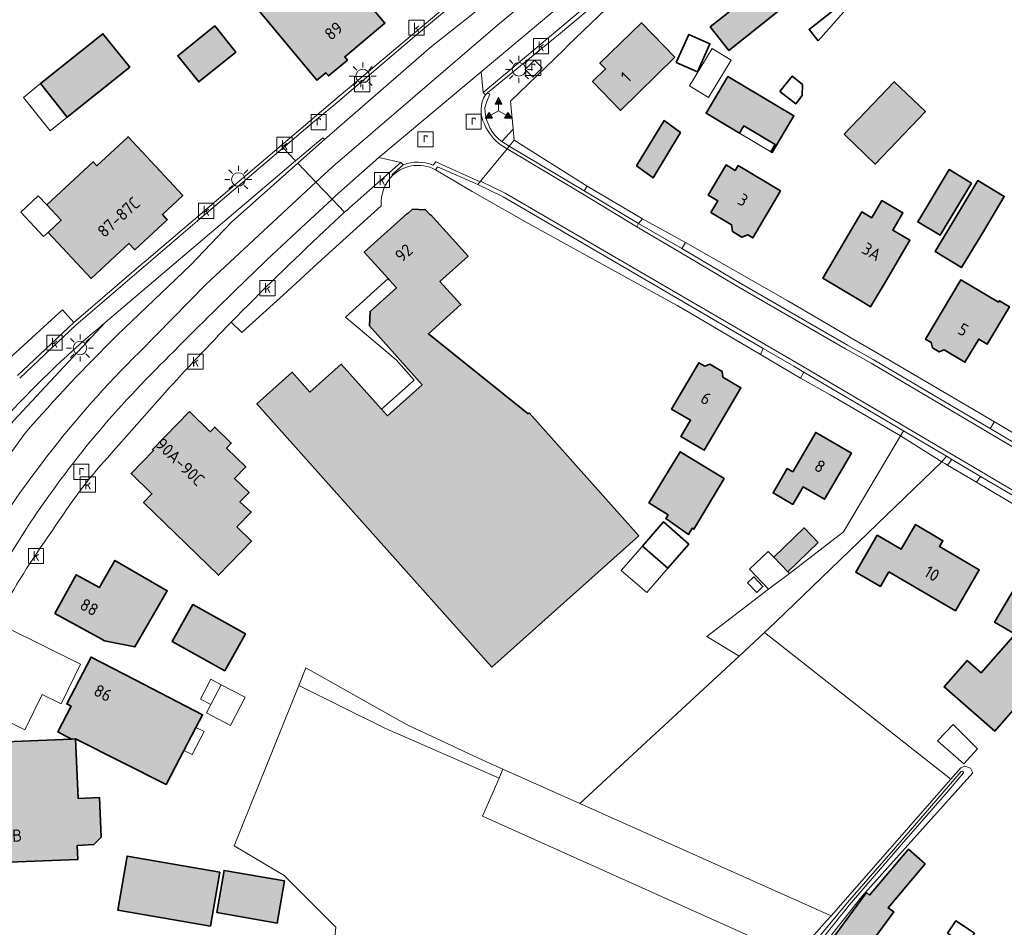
# Model space of a CAD drawing. Header units: metres. Extents: x 200031 to 204075, y 460125 to 464703.
# Tile 84 of 178: x 200751 to 200896, y 464176 to 464310. Entities that reach past the tile are written whole.
import ezdxf
from ezdxf.enums import TextEntityAlignment as Align

# ---------------------------------------------------------------- set-up
doc = ezdxf.new("R2010")
doc.units = ezdxf.units.M
doc.header["$LTSCALE"] = 2
doc.layers.get('0').update_dxf_attribs({"color": 253, "lineweight": 25})
for name, color, linetype, lineweight in [('B-WE-GR-BEPLANTING_CULTUUR_VASTE PLANTENVAK-GV', 253, 'Continuous', 18), ('B-WE-GR-GRAS-GV', 253, 'Continuous', 13), ('B-WE-GR-HAAG-G', 253, 'GR-HAAG1', 13), ('B-WE-GR-HOUTWAL-GV', 253, 'Continuous', 13), ('B-WE-IE-MEUBILAIR_WEGMEUBILAIR_VERKEERSBORD-S', 253, 'Continuous', 25), ('B-WE-IE-TERREINAFSCHEIDING_KUNSTMATIG_HEKWERK-G', 253, 'IE-TERREINAFSCHEIDING-KUNSTMATIG', 18), ('B-WE-KL-ET_LS_OV_LICHTMAST-S', 253, 'Continuous', 25), ('B-WE-OG-BEBOUWING-GV', 253, 'Continuous', 35), ('B-WE-OG-BEBOUWING-T18', 253, 'Continuous', 18), ('B-WE-OG-BEBOUWING_LUIFEL-GV', 253, 'Continuous', 18), ('B-WE-OG-BEBOUWING_SCHUUR-GV', 253, 'Continuous', 35), ('B-WE-OG-TERREIN_ERF-GV', 253, 'Continuous', 18), ('B-WE-OG-WATER_SLOOT-GV', 253, 'Continuous', 18), ('B-WE-OG-WEG-GV', 253, 'Continuous', 18), ('B-WE-RI-GWA_KOLK-S', 253, 'Continuous', 25), ('B-WE-RI-GWA_RIOOLPUT-S', 253, 'Continuous', 25), ('B-WE-VH-VERHARDING_ASFALT-GV', 253, 'Continuous', 18), ('B-WE-VH-VERHARDING_BETON-A', 254, 'Continuous', 25), ('B-WE-VH-VERHARDING_BETONSTRAATSTEEN-GV', 253, 'Continuous', 18), ('B-WE-VH-VERHARDING_HALFVERHARDING-GV', 253, 'Continuous', 18), ('B-WE-VH-VERHARDING_HALFVERHARDING_GRIND-GV', 253, 'Continuous', 18), ('B-WE-VH-VERHARDING_OPEN-GV', 253, 'Continuous', 18), ('B-WE-VH-VERHARDING_TEGEL-GV', 253, 'Continuous', 18)]:
    doc.layers.add(name, color=color, linetype=linetype, lineweight=lineweight)
doc.styles.add('NLCS-ISO', font='NLCS-ISO.ttf')
doc.styles.add('NLCS-ISO-M1000-T18', font='NLCS-ISO.ttf', dxfattribs={"height": 1.8})
doc.linetypes.add('GR-HAAG1', pattern='A,6,[176,NLCS.SHX,S=0.125,R=0,X=0,Y=0],-2', length=8)
doc.linetypes.add('IE-TERREINAFSCHEIDING-KUNSTMATIG', pattern='A,4,[82,NLCS.SHX,S=0.75,R=90,X=0,Y=0],4,-2', length=10)

# ---------------------------------------------------------------- blocks, each defined once
blk = doc.blocks.new('SIE-WEG_VERKEERSBORD_WEGWIJZER-SO')
at = {"linetype": 'ByBlock', "lineweight": 18}
h = blk.add_hatch(color=0, dxfattribs=at)
h.dxf.hatch_style = 1
h.paths.add_polyline_path([(0.5, 1), (0, 2), (-0.5, 1)])
h = blk.add_hatch(color=0, dxfattribs=at)
h.dxf.hatch_style = 1
h.paths.add_polyline_path([(-1.38, -0.22), (-2, -1.15), (-0.88, -1.09)])
h = blk.add_hatch(color=0, dxfattribs=at)
h.dxf.hatch_style = 1
h.paths.add_polyline_path([(1.38, -0.22), (2, -1.15), (0.88, -1.09)])
at = {"color": 0, "linetype": 'ByBlock', "lineweight": 18}
for points in [[(0.5, 1), (0, 2), (-0.5, 1)], [(-1.38, -0.22), (-2, -1.15), (-0.88, -1.09)], [(1.38, -0.22), (2, -1.15), (0.88, -1.09)]]:
    blk.add_lwpolyline(points, close=True, dxfattribs=at)
for points in [[(-1.13, -0.65), (0, 0)], [(0, 1), (0, 0)], [(1.13, -0.65), (0, 0)]]:
    blk.add_lwpolyline(points, dxfattribs=at)
blk = doc.blocks.new('SKL-ET_OV_LICHTMAST-SO')
at = {"color": 0, "linetype": 'ByBlock', "lineweight": 18}
for points in [[(0, 2), (0, 1.25)], [(-1.25, 0), (-2, 0)], [(-1.41, 1.41), (-0.88, 0.88)], [(0.88, 0.88), (1.41, 1.41)], [(2, 0), (1.25, 0)], [(-1.41, -1.41), (-0.88, -0.88)], [(0, -1.25), (0, -2)], [(0.88, -0.88), (1.41, -1.41)]]:
    blk.add_lwpolyline(points, dxfattribs=at)
blk.add_circle((0, 0), 1, dxfattribs=at)
blk = doc.blocks.new('SRI-KOLK-SO')
at = {"color": 0, "linetype": 'ByBlock', "lineweight": 18}
blk.add_lwpolyline([(-1.125, -1.125), (1.125, -1.125), (1.125, 1.125), (-1.125, 1.125)], close=True, dxfattribs=at)
at = {"color": 0, "linetype": 'ByBlock', "lineweight": 18, "style": 'NLCS-ISO'}
blk.add_text('k', height=1.5, dxfattribs=at).set_placement((0, 0), align=Align.MIDDLE_CENTER)
blk = doc.blocks.new('SRI-PUT_INSPECTIEPUT_RIOOLPUT-SO')
at = {"color": 0, "linetype": 'ByBlock', "lineweight": 18}
blk.add_lwpolyline([(-1.12, -1.12), (1.12, -1.12), (1.12, 1.12), (-1.12, 1.12)], close=True, dxfattribs=at)
at = {"color": 0, "linetype": 'ByBlock', "lineweight": 18, "style": 'NLCS-ISO'}
blk.add_text('r', height=1.5, dxfattribs=at).set_placement((0, 0.28), align=Align.MIDDLE_CENTER)

msp = doc.modelspace()

# ---------------------------------------------------------------- hatches: boundary and pattern name
at = {"layer": 'B-WE-VH-VERHARDING_BETON-A'}
h = msp.add_hatch(color=256, dxfattribs=at)
h.dxf.hatch_style = 1
h.paths.add_polyline_path([(200795.434, 464319.995), (200790.702, 464325.691), (200784.656, 464320.669), (200788.462, 464316.088), (200784.514, 464312.809), (200794.572, 464300.701), (200795.879, 464301.786), (200796.267, 464301.319), (200799.08, 464303.656), (200798.668, 464304.151), (200804.602, 464309.08), (200800.417, 464314.118), (200796.67, 464311.005), (200793.974, 464314.25), (200796.828, 464316.621), (200796.488, 464317.03), (200795.323, 464318.432), (200796.156, 464319.125)])
h = msp.add_hatch(color=256, dxfattribs=at)
h.dxf.hatch_style = 1
h.paths.add_polyline_path([(200857.872, 464319.69), (200853.868, 464324.7), (200853.269, 464325.45), (200847.424, 464320.78), (200847.825, 464320.278), (200852.028, 464315.019), (200855.43, 464310.751), (200852.659, 464308.546), (200855.425, 464305.071), (200862.878, 464311.004), (200860.113, 464314.478), (200859.724, 464314.168), (200859.425, 464314.592), (200860.898, 464315.817)])
h = msp.add_hatch(color=256, dxfattribs=at)
h.dxf.hatch_style = 1
h.paths.add_polyline_path([(200847.454, 464304.056), (200842.498, 464309.159), (200836.36, 464303.198), (200837.197, 464302.336), (200835.273, 464300.467), (200839.392, 464296.226)])
h = msp.add_hatch(color=256, dxfattribs=at)
h.dxf.hatch_style = 1
h.paths.add_polyline_path([(200782.607, 464304.833), (200779.506, 464308.695), (200774.005, 464304.278), (200777.106, 464300.416)])
h = msp.add_hatch(color=256, dxfattribs=at)
h.dxf.hatch_style = 1
h.paths.add_polyline_path([(200766.921, 464302.588), (200762.964, 464307.544), (200753.739, 464300.179), (200757.696, 464295.222)])
h = msp.add_hatch(color=256, dxfattribs=at)
h.dxf.hatch_style = 1
h.paths.add_polyline_path([(200861.613, 464290.118), (200861.802, 464290.006), (200865.017, 464295.412), (200855.262, 464301.214), (200852.047, 464295.808), (200857.006, 464292.858), (200857.64, 464293.924), (200862.247, 464291.184)])
h = msp.add_hatch(color=256, dxfattribs=at)
h.dxf.hatch_style = 1
h.paths.add_polyline_path([(200872.428, 464292.7), (200877.041, 464288.283), (200884.459, 464296.03), (200879.846, 464300.447)])
h = msp.add_hatch(color=256, dxfattribs=at)
h.dxf.hatch_style = 1
h.paths.add_polyline_path([(200848.29, 464292.96), (200845.85, 464294.719), (200841.79, 464288.012), (200844.231, 464286.252)])
h = msp.add_hatch(color=256, dxfattribs=at)
h.dxf.hatch_style = 1
h.paths.add_polyline_path([(200754.661, 464282.264), (200756.785, 464279.978), (200754.861, 464278.19), (200761.201, 464271.368), (200766.804, 464276.575), (200767.674, 464275.639), (200772.447, 464280.074), (200771.739, 464280.836), (200774.738, 464283.622), (200766.66, 464292.315), (200762.071, 464288.051), (200761.523, 464288.64)])
h = msp.add_hatch(color=256, dxfattribs=at)
h.dxf.hatch_style = 1
h.paths.add_polyline_path([(200863.06, 464284.338), (200856.774, 464288.077), (200856.347, 464287.359), (200855.009, 464288.155), (200852.366, 464283.712), (200853.778, 464282.873), (200852.755, 464281.153), (200855.815, 464279.332), (200855.938, 464278.33), (200857.351, 464277.49), (200858.202, 464277.85), (200858.94, 464277.411)])
h = msp.add_hatch(color=256, dxfattribs=at)
h.dxf.hatch_style = 1
h.paths.add_polyline_path([(200891.268, 464285.48), (200887.97, 464287.477), (200883.307, 464279.779), (200886.605, 464277.782)])
h = msp.add_hatch(color=256, dxfattribs=at)
h.dxf.hatch_style = 1
h.paths.add_polyline_path([(200893.152, 464278.582), (200896.099, 464283.509), (200892.188, 464285.849), (200889.249, 464280.935), (200885.897, 464275.375), (200889.799, 464273.022)])
h = msp.add_hatch(color=256, dxfattribs=at)
h.dxf.hatch_style = 1
h.paths.add_polyline_path([(200879.616, 464278.537), (200881.118, 464281.085), (200878.03, 464282.906), (200876.527, 464280.358), (200875.058, 464281.224), (200869.276, 464271.417), (200874.932, 464268.083), (200876.324, 464267.211), (200878.541, 464270.91), (200882.155, 464277.04)])
h = msp.add_hatch(color=256, dxfattribs=at)
h.dxf.hatch_style = 1
h.paths.add_polyline_path([(200805.069, 464271.382), (200805.259, 464271.172), (200806.31, 464270.01), (200802.446, 464266.515), (200802.325, 464264.394), (200810.108, 464255.671), (200804.988, 464251.102), (200804.122, 464252.072), (200798.164, 464258.751), (200793.527, 464254.614), (200790.924, 464257.531), (200785.701, 464252.871), (200820.401, 464213.977), (200842.115, 464233.35), (200825.892, 464251.534), (200825.745, 464251.403), (200811.036, 464263.227), (200815.81, 464267.546), (200812.745, 464270.934), (200816.902, 464274.695), (200811.347, 464280.834), (200811.288, 464280.78), (200810.604, 464281.536), (200808.697, 464281.632), (200807.941, 464280.948), (200807.887, 464281.007), (200801.549, 464275.274)])
h = msp.add_hatch(color=256, dxfattribs=at)
h.dxf.hatch_style = 1
h.paths.add_polyline_path([(200895.23, 464267.874), (200889.68, 464271.187), (200884.461, 464262.445), (200885.301, 464261.944), (200885.492, 464261.12), (200886.47, 464260.536), (200887.229, 464260.84), (200890.291, 464259.012), (200892.33, 464262.428), (200893.56, 464261.693), (200896.86, 464267.221), (200895.371, 464268.11)])
h = msp.add_hatch(color=256, dxfattribs=at)
h.dxf.hatch_style = 1
h.paths.add_polyline_path([(200853.193, 464248.419), (200857.199, 464255.246), (200854.514, 464256.821), (200854.418, 464257.667), (200852.614, 464258.725), (200851.86, 464258.435), (200850.987, 464258.947), (200846.957, 464252.077), (200849.748, 464250.44), (200848.335, 464248.03), (200851.78, 464246.009)])
h = msp.add_hatch(color=256, dxfattribs=at)
h.dxf.hatch_style = 1
h.paths.add_polyline_path([(200782.757, 464234.678), (200784.874, 464236.889), (200783.19, 464238.393), (200784.533, 464239.775), (200782.382, 464241.865), (200784.047, 464243.579), (200781.219, 464246.327), (200781.915, 464247.043), (200779.462, 464249.426), (200778.805, 464248.751), (200775.74, 464251.729), (200770.301, 464246.132), (200770.439, 464245.998), (200767.107, 464242.568), (200770.186, 464239.576), (200768.958, 464238.313), (200780.024, 464227.56), (200784.909, 464232.587)])
h = msp.add_hatch(color=256, dxfattribs=at)
h.dxf.hatch_style = 1
h.paths.add_polyline_path([(200864.842, 464242.828), (200864.04, 464243.296), (200861.949, 464239.723), (200864.883, 464238.005), (200866.411, 464240.615), (200869.544, 464238.78), (200873.516, 464245.564), (200868.249, 464248.648)])
h = msp.add_hatch(color=256, dxfattribs=at)
h.dxf.hatch_style = 1
h.paths.add_polyline_path([(200846.464, 464236.473), (200846.114, 464235.949), (200849.448, 464233.558), (200850.008, 464234.499), (200850.264, 464234.336), (200854.706, 464241.817), (200848.244, 464245.781), (200844.15, 464239.106), (200843.609, 464238.224)])
h = msp.add_hatch(color=256, dxfattribs=at)
h.dxf.hatch_style = 1
h.paths.add_polyline_path([(200879.057, 464228.057), (200888.878, 464222.308), (200892.409, 464228.341), (200886.523, 464231.786), (200887.029, 464232.649), (200882.973, 464235.024), (200880.851, 464231.399), (200877.33, 464233.46), (200874.147, 464228.023), (200877.789, 464225.891)])
h = msp.add_hatch(color=256, dxfattribs=at)
h.dxf.hatch_style = 1
h.paths.add_polyline_path([(200868.628, 464232.364), (200866.532, 464234.538), (200862.052, 464230.218), (200864.148, 464228.044)])
h = msp.add_hatch(color=256, dxfattribs=at)
h.dxf.hatch_style = 1
h.paths.add_polyline_path([(200762.691, 464218.153), (200763.195, 464217.862), (200767.656, 464216.955), (200772.464, 464225.252), (200764.737, 464229.729), (200762.608, 464226.055), (200762.424, 464225.738), (200759.01, 464227.622), (200755.864, 464221.923)])
h = msp.add_hatch(color=256, dxfattribs=at)
h.dxf.hatch_style = 1
h.paths.add_polyline_path([(200899.77, 464215.326), (200900.791, 464217.057), (200906.269, 464226.344), (200900.174, 464229.939), (200894.676, 464220.617), (200897.682, 464218.844), (200892.675, 464213.136), (200890.601, 464214.942), (200887.215, 464211.055), (200894.719, 464204.519), (200898.049, 464208.342), (200897.874, 464208.494), (200902.076, 464213.318)])
h = msp.add_hatch(color=256, dxfattribs=at)
h.dxf.hatch_style = 1
h.paths.add_polyline_path([(200780.972, 464213.442), (200784.005, 464218.888), (200776.222, 464223.223), (200773.189, 464217.778)])
h = msp.add_hatch(color=256, dxfattribs=at)
h.dxf.hatch_style = 1
h.paths.add_polyline_path([(200767.701, 464212.097), (200761.196, 464215.471), (200757.6, 464208.539), (200758.273, 464208.19), (200756.304, 464204.394), (200758.323, 464203.346), (200758.918, 464203.371), (200772.29, 464196.647), (200774.92, 464201.685), (200776.69, 464205.075), (200777.665, 464206.943)])
h = msp.add_hatch(color=256, dxfattribs=at)
h.dxf.hatch_style = 1
h.paths.add_polyline_path([(200759.165, 464187.652), (200761.627, 464187.763), (200762.7, 464188.857), (200762.44, 464194.716), (200759.279, 464194.594), (200758.918, 464203.371), (200758.323, 464203.346), (200744.93, 464202.795), (200744.519, 464192.76), (200744.836, 464192.774), (200745.157, 464184.995), (200759.25, 464185.575)])
h = msp.add_hatch(color=256, dxfattribs=at)
h.dxf.hatch_style = 1
h.paths.add_polyline_path([(200871.089, 464174.335), (200874.852, 464171.513), (200875.055, 464171.361), (200879.766, 464177.806), (200878.93, 464178.428), (200884.401, 464184.902), (200881.954, 464187.077), (200876.172, 464180.309), (200875.738, 464180.682)])
h = msp.add_hatch(color=256, dxfattribs=at)
h.dxf.hatch_style = 1
h.paths.add_polyline_path([(200780.21, 464183.705), (200766.513, 464186.065), (200765.139, 464178.092), (200778.836, 464175.732)])
h = msp.add_hatch(color=256, dxfattribs=at)
h.dxf.hatch_style = 1
h.paths.add_polyline_path([(200789.789, 464182.4), (200780.859, 464183.94), (200779.784, 464177.708), (200788.714, 464176.168)])

# ---------------------------------------------------------------- linework, layer by layer
at = {"layer": 'B-WE-GR-BEPLANTING_CULTUUR_VASTE PLANTENVAK-GV', "flags": 128}
for points in [[(200831.045, 464305.173), (200831.687, 464305.84), (200838.426, 464312.285), (200837.187, 464313.218), (200830.249, 464307.398), (200829.496, 464306.772), (200819.781, 464298.803), (200819.93, 464298.727), (200820.112, 464298.633), (200819.672, 464297.547), (200819.392, 464296.597)], [(200821.35, 464292.046), (200821.799, 464291.656), (200821.891, 464291.601), (200823.552, 464293.428), (200823.157, 464297.558), (200831.045, 464305.173)]]:
    msp.add_lwpolyline(points, dxfattribs=at)
msp.add_lwpolyline([(200827.857, 464302.509), (200826.451, 464301.104), (200825.32, 464302.236), (200826.726, 464303.641)], close=True, dxfattribs=at)
at = {"layer": 'B-WE-GR-BEPLANTING_CULTUUR_VASTE PLANTENVAK-GV'}
msp.add_lwpolyline([(200819.392, 464296.597, 0.2074386), (200821.35, 464292.046)], format="xyb", dxfattribs=at)
at = {"layer": 'B-WE-GR-GRAS-GV', "flags": 128}
for points in [[(200833.393, 464193.819), (200870.502, 464177.231), (200888.21, 464197.426), (200860.671, 464219.072), (200856.921, 464215.6)], [(200821.463, 464197.578), (200822.024, 464198.902), (200819.064, 464200.225), (200807.901, 464205.436), (200792.948, 464213.878), (200791.892, 464211.26), (200804.609, 464204.971)]]:
    msp.add_lwpolyline(points, close=True, dxfattribs=at)
msp.add_lwpolyline([(200865.211, 464171.228), (200819.009, 464191.984), (200821.463, 464197.578), (200804.609, 464204.971), (200791.892, 464211.26), (200782.333, 464187.591), (200789.702, 464183.183), (200797.336, 464175.573), (200796.874, 464170.386)], dxfattribs=at)
at = {"layer": 'B-WE-GR-HAAG-G', "flags": 128}
for points in [[(200831.045, 464305.173), (200823.157, 464297.558)], [(200724.566, 464223.147), (200728.451, 464230.573), (200733.351, 464240.353), (200736.462, 464245.494), (200748.369, 464258.875), (200755.95, 464265.804)]]:
    msp.add_lwpolyline(points, dxfattribs=at)
at = {"layer": 'B-WE-GR-HOUTWAL-GV', "flags": 128}
msp.add_lwpolyline([(200822.024, 464198.902), (200821.463, 464197.578), (200819.009, 464191.984), (200865.211, 464171.228), (200869.845, 464176.482), (200870.502, 464177.231), (200833.393, 464193.819)], close=True, dxfattribs=at)
at = {"layer": 'B-WE-IE-TERREINAFSCHEIDING_KUNSTMATIG_HEKWERK-G', "flags": 128}
msp.add_lwpolyline([(200840.887, 464314.639), (200840.218, 464313.999), (200839.925, 464313.718), (200839.044, 464312.876), (200838.751, 464312.596), (200838.426, 464312.285), (200831.687, 464305.84), (200831.045, 464305.173), (200823.157, 464297.558), (200823.552, 464293.428), (200823.705, 464291.834), (200834.494, 464285.029)], dxfattribs=at)
at = {"layer": 'B-WE-OG-BEBOUWING-GV', "flags": 128}
for points in [[(200795.434, 464319.995), (200790.702, 464325.691), (200784.656, 464320.669), (200788.462, 464316.088), (200784.514, 464312.809), (200794.572, 464300.701), (200795.879, 464301.786), (200796.267, 464301.319), (200799.08, 464303.656), (200798.668, 464304.151), (200804.602, 464309.08), (200800.417, 464314.118), (200796.67, 464311.005), (200793.974, 464314.25), (200796.828, 464316.621), (200796.488, 464317.03), (200795.323, 464318.432), (200796.156, 464319.125)], [(200857.872, 464319.69), (200853.868, 464324.7), (200853.269, 464325.45), (200847.424, 464320.78), (200847.825, 464320.278), (200852.028, 464315.019), (200855.43, 464310.751), (200852.659, 464308.546), (200855.425, 464305.071), (200862.878, 464311.004), (200860.113, 464314.478), (200859.724, 464314.168), (200859.425, 464314.592), (200860.898, 464315.817)], [(200847.454, 464304.056), (200842.498, 464309.159), (200836.36, 464303.198), (200837.197, 464302.336), (200835.273, 464300.467), (200839.392, 464296.226)], [(200782.607, 464304.833), (200779.506, 464308.695), (200774.005, 464304.278), (200777.106, 464300.416)], [(200766.921, 464302.588), (200762.964, 464307.544), (200753.739, 464300.179), (200757.696, 464295.222)], [(200861.613, 464290.118), (200861.802, 464290.006), (200865.017, 464295.412), (200855.262, 464301.214), (200852.047, 464295.808), (200857.006, 464292.858), (200857.64, 464293.924), (200862.247, 464291.184)], [(200872.428, 464292.7), (200877.041, 464288.283), (200884.459, 464296.03), (200879.846, 464300.447)], [(200848.29, 464292.96), (200845.85, 464294.719), (200841.79, 464288.012), (200844.231, 464286.252)], [(200754.661, 464282.264), (200756.785, 464279.978), (200754.861, 464278.19), (200761.201, 464271.368), (200766.804, 464276.575), (200767.674, 464275.639), (200772.447, 464280.074), (200771.739, 464280.836), (200774.738, 464283.622), (200766.66, 464292.315), (200762.071, 464288.051), (200761.523, 464288.64)], [(200863.06, 464284.338), (200856.774, 464288.077), (200856.347, 464287.359), (200855.009, 464288.155), (200852.366, 464283.712), (200853.778, 464282.873), (200852.755, 464281.153), (200855.815, 464279.332), (200855.938, 464278.33), (200857.351, 464277.49), (200858.202, 464277.85), (200858.94, 464277.411)], [(200891.268, 464285.48), (200887.97, 464287.477), (200883.307, 464279.779), (200886.605, 464277.782)], [(200893.152, 464278.582), (200896.099, 464283.509), (200892.188, 464285.849), (200889.249, 464280.935), (200885.897, 464275.375), (200889.799, 464273.022)], [(200879.616, 464278.537), (200881.118, 464281.085), (200878.03, 464282.906), (200876.527, 464280.358), (200875.058, 464281.224), (200869.276, 464271.417), (200874.932, 464268.083), (200876.324, 464267.211), (200878.541, 464270.91), (200882.155, 464277.04)], [(200805.069, 464271.382), (200805.259, 464271.172), (200806.31, 464270.01), (200802.446, 464266.515), (200802.325, 464264.394), (200810.108, 464255.671), (200804.988, 464251.102), (200804.122, 464252.072), (200798.164, 464258.751), (200793.527, 464254.614), (200790.924, 464257.531), (200785.701, 464252.871), (200820.401, 464213.977), (200842.115, 464233.35), (200825.892, 464251.534), (200825.745, 464251.403), (200811.036, 464263.227), (200815.81, 464267.546), (200812.745, 464270.934), (200816.902, 464274.695), (200811.347, 464280.834), (200811.288, 464280.78), (200810.604, 464281.536), (200808.697, 464281.632), (200807.941, 464280.948), (200807.887, 464281.007), (200801.549, 464275.274)], [(200895.23, 464267.874), (200889.68, 464271.187), (200884.461, 464262.445), (200885.301, 464261.944), (200885.492, 464261.12), (200886.47, 464260.536), (200887.229, 464260.84), (200890.291, 464259.012), (200892.33, 464262.428), (200893.56, 464261.693), (200896.86, 464267.221), (200895.371, 464268.11)], [(200853.193, 464248.419), (200857.199, 464255.246), (200854.514, 464256.821), (200854.418, 464257.667), (200852.614, 464258.725), (200851.86, 464258.435), (200850.987, 464258.947), (200846.957, 464252.077), (200849.748, 464250.44), (200848.335, 464248.03), (200851.78, 464246.009)], [(200782.757, 464234.678), (200784.874, 464236.889), (200783.19, 464238.393), (200784.533, 464239.775), (200782.382, 464241.865), (200784.047, 464243.579), (200781.219, 464246.327), (200781.915, 464247.043), (200779.462, 464249.426), (200778.805, 464248.751), (200775.74, 464251.729), (200770.301, 464246.132), (200770.439, 464245.998), (200767.107, 464242.568), (200770.186, 464239.576), (200768.958, 464238.313), (200780.024, 464227.56), (200784.909, 464232.587)], [(200864.842, 464242.828), (200864.04, 464243.296), (200861.949, 464239.723), (200864.883, 464238.005), (200866.411, 464240.615), (200869.544, 464238.78), (200873.516, 464245.564), (200868.249, 464248.648)], [(200846.464, 464236.473), (200846.114, 464235.949), (200849.448, 464233.558), (200850.008, 464234.499), (200850.264, 464234.336), (200854.706, 464241.817), (200848.244, 464245.781), (200844.15, 464239.106), (200843.609, 464238.224)], [(200879.057, 464228.057), (200888.878, 464222.308), (200892.409, 464228.341), (200886.523, 464231.786), (200887.029, 464232.649), (200882.973, 464235.024), (200880.851, 464231.399), (200877.33, 464233.46), (200874.147, 464228.023), (200877.789, 464225.891)], [(200868.628, 464232.364), (200866.532, 464234.538), (200862.052, 464230.218), (200864.148, 464228.044)], [(200762.691, 464218.153), (200763.195, 464217.862), (200767.656, 464216.955), (200772.464, 464225.252), (200764.737, 464229.729), (200762.608, 464226.055), (200762.424, 464225.738), (200759.01, 464227.622), (200755.864, 464221.923)], [(200899.77, 464215.326), (200900.791, 464217.057), (200906.269, 464226.344), (200900.174, 464229.939), (200894.676, 464220.617), (200897.682, 464218.844), (200892.675, 464213.136), (200890.601, 464214.942), (200887.215, 464211.055), (200894.719, 464204.519), (200898.049, 464208.342), (200897.874, 464208.494), (200902.076, 464213.318)], [(200780.972, 464213.442), (200784.005, 464218.888), (200776.222, 464223.223), (200773.189, 464217.778)], [(200767.701, 464212.097), (200761.196, 464215.471), (200757.6, 464208.539), (200758.273, 464208.19), (200756.304, 464204.394), (200758.323, 464203.346), (200758.918, 464203.371), (200772.29, 464196.647), (200774.92, 464201.685), (200776.69, 464205.075), (200777.665, 464206.943)], [(200759.165, 464187.652), (200761.627, 464187.763), (200762.7, 464188.857), (200762.44, 464194.716), (200759.279, 464194.594), (200758.918, 464203.371), (200758.323, 464203.346), (200744.93, 464202.795), (200744.519, 464192.76), (200744.836, 464192.774), (200745.157, 464184.995), (200759.25, 464185.575)], [(200871.089, 464174.335), (200874.852, 464171.513), (200875.055, 464171.361), (200879.766, 464177.806), (200878.93, 464178.428), (200884.401, 464184.902), (200881.954, 464187.077), (200876.172, 464180.309), (200875.738, 464180.682)], [(200780.21, 464183.705), (200766.513, 464186.065), (200765.139, 464178.092), (200778.836, 464175.732)], [(200789.789, 464182.4), (200780.859, 464183.94), (200779.784, 464177.708), (200788.714, 464176.168)]]:
    msp.add_lwpolyline(points, close=True, dxfattribs=at)
at = {"layer": 'B-WE-OG-BEBOUWING_LUIFEL-GV', "flags": 128}
for points in [[(200852.952, 464305.384), (200849.623, 464299.868), (200852.427, 464298.141), (200855.756, 464303.642)], [(200754.983, 464293.448), (200755.175, 464293.209), (200757.696, 464295.222), (200753.739, 464300.179), (200751.203, 464298.131)], [(200857.006, 464292.858), (200861.613, 464290.118), (200862.247, 464291.184), (200857.64, 464293.924)], [(200754.861, 464278.19), (200756.785, 464279.978), (200754.661, 464282.264), (200753.406, 464283.614), (200750.815, 464281.206), (200754.194, 464277.57)], [(200805.259, 464271.172), (200805.069, 464271.382), (200798.778, 464265.692), (200806.246, 464259.376), (200808.933, 464256.364), (200804.122, 464252.072), (200804.988, 464251.102), (200810.108, 464255.671), (200802.325, 464264.394), (200802.446, 464266.515), (200806.31, 464270.01)], [(200842.641, 464231.848), (200839.524, 464228.261), (200843.285, 464224.992), (200846.402, 464228.579)], [(200861.287, 464225.469), (200864.363, 464227.821), (200864.148, 464228.044), (200862.052, 464230.218), (200861.242, 464231.058), (200858.477, 464228.463)], [(200743.518, 464208.62), (200751.421, 464204.726), (200753.984, 464209.926), (200756.77, 464208.553), (200759.66, 464214.418), (200748.81, 464219.765), (200743.357, 464208.699)], [(200777.385, 464209.249), (200778.91, 464208.453), (200780.44, 464211.383), (200778.915, 464212.179)], [(200780.44, 464211.383), (200778.91, 464208.453), (200778.265, 464207.218), (200781.799, 464205.372), (200783.974, 464209.538)], [(200777.892, 464204.447), (200776.69, 464205.075), (200774.92, 464201.685), (200776.122, 464201.058)], [(200892.164, 464201.895), (200888.538, 464205.501), (200886.257, 464203.093), (200890.113, 464199.702)]]:
    msp.add_lwpolyline(points, close=True, dxfattribs=at)
at = {"layer": 'B-WE-OG-BEBOUWING_SCHUUR-GV', "flags": 128}
for points in [[(200868.597, 464306.498), (200872.419, 464310.785), (200871.715, 464311.684), (200867.254, 464308.191)], [(200847.647, 464303.271), (200850.765, 464301.892), (200852.614, 464306.074), (200849.497, 464307.453)], [(200862.959, 464298.995), (200865.287, 464297.164), (200866.238, 464298.419), (200866.29, 464300.04), (200864.78, 464301.286)], [(200849.52, 464232.165), (200845.759, 464235.434), (200842.641, 464231.848), (200846.402, 464228.579)], [(200858.189, 464226.434), (200859.538, 464225.011), (200860.446, 464225.873), (200859.098, 464227.295)], [(200887.732, 464174.656), (200890.512, 464172.83), (200891.722, 464174.672), (200888.941, 464176.498)]]:
    msp.add_lwpolyline(points, close=True, dxfattribs=at)
at = {"layer": 'B-WE-OG-TERREIN_ERF-GV', "flags": 128}
for points in [[(200748.369, 464258.875), (200755.95, 464265.804), (200756.999, 464266.763), (200758.651, 464264.862), (200768.539, 464273.428), (200769.025, 464273.782), (200776.961, 464280.538), (200777.281, 464280.798), (200777.337, 464280.832), (200783.075, 464285.768), (200789.263, 464291.027), (200793.584, 464294.699), (200796.916, 464297.529), (200808.698, 464307.429), (200809.821, 464308.361), (200838.284, 464332.296)], [(200838.426, 464312.285), (200831.687, 464305.84), (200831.045, 464305.173), (200823.157, 464297.558), (200823.552, 464293.428), (200823.705, 464291.834), (200834.494, 464285.029), (200842.642, 464280.196), (200849.002, 464276.72), (200864.127, 464268.084), (200873.887, 464262.377), (200877.021, 464260.544), (200884.741, 464256.03), (200894.631, 464250.223), (200900.084, 464247.021)], [(200862.878, 464311.004), (200855.425, 464305.071), (200852.659, 464308.546), (200855.43, 464310.751)], [(200817.477, 464284.219), (200812.081, 464287.457), (200811.671, 464287.652), (200811.246, 464287.813), (200810.809, 464287.938), (200810.364, 464288.027), (200809.913, 464288.079), (200809.459, 464288.094), (200809.005, 464288.072), (200808.897, 464288.061), (200808.864, 464288.056), (200808.555, 464288.012), (200808.111, 464287.916), (200807.677, 464287.784), (200807.255, 464287.616), (200806.848, 464287.414), (200806.459, 464287.18), (200806.09, 464286.914), (200805.745, 464286.619)], [(200796.874, 464170.386), (200797.336, 464175.573), (200789.702, 464183.183), (200782.333, 464187.591), (200791.892, 464211.26), (200792.948, 464213.878), (200807.901, 464205.436), (200819.064, 464200.225), (200822.024, 464198.902), (200833.393, 464193.819), (200856.921, 464215.6), (200852.147, 464218.478), (200861.287, 464225.469), (200864.363, 464227.821), (200872.364, 464233.941), (200880.767, 464248.132), (200870.384, 464254.212), (200866.007, 464256.662), (200860.07, 464260.176), (200849.669, 464266.332), (200847.785, 464267.376), (200834.307, 464274.842), (200825.818, 464279.501), (200817.477, 464284.219)], [(200804.062, 464282.123), (200794.767, 464273.675), (200790.146, 464269.485), (200783.46, 464263.396), (200781.9, 464264.917)], [(200772.104, 464254.512), (200764.152, 464245.518)], [(200900.514, 464236.236), (200891.979, 464241.288), (200887.707, 464243.817), (200887.322, 464244.045), (200886.871, 464244.326), (200862.327, 464220.605), (200860.671, 464219.072), (200888.21, 464197.426), (200889.673, 464199.094), (200890.258, 464199.351), (200891.1, 464199.067), (200891.465, 464198.352), (200884.019, 464190.069), (200875.041, 464180.086), (200866.763, 464169.622)], [(200756.219, 464235.241), (200755.25, 464233.823)]]:
    msp.add_lwpolyline(points, dxfattribs=at)
for points in [[(200804.602, 464309.08), (200798.668, 464304.151), (200799.08, 464303.656), (200796.267, 464301.319), (200795.879, 464301.786), (200794.572, 464300.701), (200784.514, 464312.809), (200788.462, 464316.088), (200784.656, 464320.669), (200790.702, 464325.691), (200795.434, 464319.995), (200796.156, 464319.125), (200795.323, 464318.432), (200796.488, 464317.03), (200796.828, 464316.621), (200793.974, 464314.25), (200796.67, 464311.005), (200800.417, 464314.118)], [(200839.392, 464296.226), (200835.273, 464300.467), (200837.197, 464302.336), (200836.36, 464303.198), (200842.498, 464309.159), (200847.454, 464304.056)], [(200782.607, 464304.833), (200777.106, 464300.416), (200774.005, 464304.278), (200779.506, 464308.695)], [(200753.739, 464300.179), (200762.964, 464307.544), (200766.921, 464302.588), (200757.696, 464295.222)], [(200865.017, 464295.412), (200861.802, 464290.006), (200861.613, 464290.118), (200862.247, 464291.184), (200857.64, 464293.924), (200857.006, 464292.858), (200852.047, 464295.808), (200855.262, 464301.214)], [(200877.041, 464288.283), (200872.428, 464292.7), (200879.846, 464300.447), (200884.459, 464296.03)], [(200844.231, 464286.252), (200841.79, 464288.012), (200845.85, 464294.719), (200848.29, 464292.96)], [(200754.861, 464278.19), (200756.785, 464279.978), (200754.661, 464282.264), (200761.523, 464288.64), (200762.071, 464288.051), (200766.66, 464292.315), (200774.738, 464283.622), (200771.739, 464280.836), (200772.447, 464280.074), (200767.674, 464275.639), (200766.804, 464276.575), (200761.201, 464271.368)], [(200858.94, 464277.411), (200858.202, 464277.85), (200857.351, 464277.49), (200855.938, 464278.33), (200855.815, 464279.332), (200852.755, 464281.153), (200853.778, 464282.873), (200852.366, 464283.712), (200855.009, 464288.155), (200856.347, 464287.359), (200856.774, 464288.077), (200863.06, 464284.338)], [(200891.268, 464285.48), (200886.605, 464277.782), (200883.307, 464279.779), (200887.97, 464287.477)], [(200889.799, 464273.022), (200885.897, 464275.375), (200889.249, 464280.935), (200892.188, 464285.849), (200896.099, 464283.509), (200893.152, 464278.582)], [(200882.155, 464277.04), (200878.541, 464270.91), (200876.324, 464267.211), (200874.932, 464268.083), (200869.276, 464271.417), (200875.058, 464281.224), (200876.527, 464280.358), (200878.03, 464282.906), (200881.118, 464281.085), (200879.616, 464278.537)], [(200805.259, 464271.172), (200805.069, 464271.382), (200801.549, 464275.274), (200807.887, 464281.007), (200807.941, 464280.948), (200808.697, 464281.632), (200810.604, 464281.536), (200811.288, 464280.78), (200811.347, 464280.834), (200816.902, 464274.695), (200812.745, 464270.934), (200815.81, 464267.546), (200811.036, 464263.227), (200825.745, 464251.403), (200825.892, 464251.534), (200842.115, 464233.35), (200820.401, 464213.977), (200785.701, 464252.871), (200790.924, 464257.531), (200793.527, 464254.614), (200798.164, 464258.751), (200804.122, 464252.072), (200804.988, 464251.102), (200810.108, 464255.671), (200802.325, 464264.394), (200802.446, 464266.515), (200806.31, 464270.01)], [(200896.86, 464267.221), (200893.56, 464261.693), (200892.33, 464262.428), (200890.291, 464259.012), (200887.229, 464260.84), (200886.47, 464260.536), (200885.492, 464261.12), (200885.301, 464261.944), (200884.461, 464262.445), (200889.68, 464271.187), (200895.23, 464267.874), (200895.371, 464268.11)], [(200849.748, 464250.44), (200846.957, 464252.077), (200850.987, 464258.947), (200851.86, 464258.435), (200852.614, 464258.725), (200854.418, 464257.667), (200854.514, 464256.821), (200857.199, 464255.246), (200853.193, 464248.419), (200851.78, 464246.009), (200848.335, 464248.03)], [(200782.757, 464234.678), (200784.909, 464232.587), (200780.024, 464227.56), (200768.958, 464238.313), (200770.186, 464239.576), (200767.107, 464242.568), (200770.439, 464245.998), (200770.301, 464246.132), (200775.74, 464251.729), (200778.805, 464248.751), (200779.462, 464249.426), (200781.915, 464247.043), (200781.219, 464246.327), (200784.047, 464243.579), (200782.382, 464241.865), (200784.533, 464239.775), (200783.19, 464238.393), (200784.874, 464236.889)], [(200864.842, 464242.828), (200868.249, 464248.648), (200873.516, 464245.564), (200869.544, 464238.78), (200866.411, 464240.615), (200864.883, 464238.005), (200861.949, 464239.723), (200864.04, 464243.296)], [(200854.706, 464241.817), (200850.264, 464234.336), (200850.008, 464234.499), (200849.448, 464233.558), (200846.114, 464235.949), (200846.464, 464236.473), (200843.609, 464238.224), (200844.15, 464239.106), (200848.244, 464245.781)], [(200880.851, 464231.399), (200882.973, 464235.024), (200887.029, 464232.649), (200886.523, 464231.786), (200892.409, 464228.341), (200888.878, 464222.308), (200879.057, 464228.057), (200877.789, 464225.891), (200874.147, 464228.023), (200877.33, 464233.46)], [(200862.052, 464230.218), (200866.532, 464234.538), (200868.628, 464232.364), (200864.148, 464228.044)], [(200763.195, 464217.862), (200762.691, 464218.153), (200755.864, 464221.923), (200759.01, 464227.622), (200762.424, 464225.738), (200762.608, 464226.055), (200764.737, 464229.729), (200772.464, 464225.252), (200767.656, 464216.955)], [(200900.791, 464217.057), (200899.77, 464215.326), (200902.076, 464213.318), (200897.874, 464208.494), (200898.049, 464208.342), (200894.719, 464204.519), (200887.215, 464211.055), (200890.601, 464214.942), (200892.675, 464213.136), (200897.682, 464218.844), (200894.676, 464220.617), (200900.174, 464229.939), (200906.269, 464226.344)], [(200780.972, 464213.442), (200773.189, 464217.778), (200776.222, 464223.223), (200784.005, 464218.888)], [(200758.918, 464203.371), (200759.279, 464194.594), (200762.44, 464194.716), (200762.7, 464188.857), (200761.627, 464187.763), (200759.165, 464187.652), (200759.25, 464185.575), (200745.157, 464184.995), (200744.836, 464192.774), (200744.519, 464192.76), (200744.93, 464202.795), (200758.323, 464203.346), (200756.304, 464204.394), (200758.273, 464208.19), (200757.6, 464208.539), (200761.196, 464215.471), (200767.701, 464212.097), (200777.665, 464206.943), (200776.69, 464205.075), (200774.92, 464201.685), (200772.29, 464196.647)], [(200871.089, 464174.335), (200875.738, 464180.682), (200876.172, 464180.309), (200881.954, 464187.077), (200884.401, 464184.902), (200878.93, 464178.428), (200879.766, 464177.806), (200875.055, 464171.361), (200874.852, 464171.513)], [(200780.21, 464183.705), (200778.836, 464175.732), (200765.139, 464178.092), (200766.513, 464186.065)], [(200789.789, 464182.4), (200788.714, 464176.168), (200779.784, 464177.708), (200780.859, 464183.94)]]:
    msp.add_lwpolyline(points, close=True, dxfattribs=at)
at = {"layer": 'B-WE-OG-TERREIN_ERF-GV'}
for points in [[(200805.745, 464286.619, 0.2147896), (200804.062, 464282.123)], [(200781.9, 464264.917, 0.0086745), (200772.104, 464254.512)], [(200764.152, 464245.518, 0.0410329), (200756.219, 464235.241)], [(200755.25, 464233.823, 0.0307496), (200747.532, 464221.479)]]:
    msp.add_lwpolyline(points, format="xyb", dxfattribs=at)
at = {"layer": 'B-WE-OG-WATER_SLOOT-GV', "flags": 128}
for points in [[(200837.554, 464126.216), (200839.047, 464129.289), (200841.344, 464133.242), (200847.066, 464142.739), (200854.05, 464154.146), (200857.2, 464159.205), (200862.96, 464166.758), (200867.729, 464172.912), (200872.949, 464179.222), (200880.03, 464187.321), (200889.751, 464198.58)], [(200889.751, 464198.58), (200880.03, 464187.321), (200872.949, 464179.222), (200867.729, 464172.912), (200862.96, 464166.758), (200857.2, 464159.205), (200854.05, 464154.146), (200847.066, 464142.739), (200841.344, 464133.242), (200839.047, 464129.289), (200837.554, 464126.216)], [(200866.763, 464169.622), (200875.041, 464180.086), (200884.019, 464190.069), (200891.465, 464198.352), (200891.1, 464199.067), (200890.258, 464199.351), (200889.673, 464199.094), (200888.21, 464197.426), (200870.502, 464177.231), (200869.845, 464176.482), (200865.211, 464171.228)], [(200890.051, 464198.353), (200887.681, 464195.487), (200880.896, 464187.765), (200873.205, 464178.801)], [(200873.205, 464178.801), (200880.896, 464187.765), (200887.681, 464195.487), (200890.051, 464198.353)]]:
    msp.add_lwpolyline(points, dxfattribs=at)
at = {"layer": 'B-WE-OG-WATER_SLOOT-GV'}
for points in [[(200889.751, 464198.58, -0.7347078), (200890.051, 464198.353)], [(200890.051, 464198.353, 0.7347078), (200889.751, 464198.58)], [(200873.205, 464178.801, 0.0144234), (200862.073, 464164.464)], [(200862.073, 464164.464, -0.0144234), (200873.205, 464178.801)]]:
    msp.add_lwpolyline(points, format="xyb", dxfattribs=at)
at = {"layer": 'B-WE-OG-WEG-GV', "flags": 128}
for points in [[(200750.36, 464257.037), (200758.651, 464264.862), (200756.999, 464266.763), (200755.95, 464265.804), (200748.369, 464258.875), (200736.462, 464245.494), (200733.351, 464240.353), (200728.451, 464230.573), (200724.566, 464223.147), (200726.818, 464222.341)], [(200748.893, 464251.203), (200741.456, 464242.36), (200737.391, 464236.353), (200733.281, 464228.901), (200734.628, 464228.344), (200737.318, 464230.467), (200738.255, 464230.073), (200743.135, 464240.829), (200745.278, 464244.4), (200747.69, 464247.748), (200749.732, 464250.368), (200763.28, 464264.861)]]:
    msp.add_lwpolyline(points, dxfattribs=at)
at = {"layer": 'B-WE-OG-WEG-GV'}
msp.add_lwpolyline([(200763.28, 464264.861, 0.034734), (200748.893, 464251.203)], format="xyb", dxfattribs=at)
at = {"layer": 'B-WE-VH-VERHARDING_ASFALT-GV', "flags": 128}
for points in [[(200871.229, 464349.576), (200868.923, 464352.53), (200864.57, 464349.1), (200849.68, 464337.18), (200837.333, 464326.76), (200833.46, 464323.611), (200833.095, 464323.317), (200829.194, 464320.127), (200828.846, 464319.851), (200824.969, 464316.677), (200824.619, 464316.36), (200820.766, 464313.176), (200820.44, 464312.876), (200817.345, 464310.301), (200811.466, 464305.64), (200795.678, 464291.928), (200791.738, 464288.43), (200794.425, 464285.612), (200796.935, 464287.945), (200821.215, 464308.829), (200851.538, 464333.854)], [(200898.483, 464239.412), (200901.378, 464244.114), (200876.419, 464258.867), (200872.647, 464261.004), (200856.884, 464270.127), (200848.154, 464275.297), (200841.802, 464278.996), (200833.781, 464283.884), (200822.651, 464290.546), (200818.739, 464285.762), (200822.375, 464283.988), (200839.116, 464274.231), (200860.764, 464261.63), (200865.341, 464258.959)], [(200806.935, 464288.543), (200803.725, 464289.259), (200797.311, 464283.579), (200796.806, 464283.114), (200798.662, 464281.168), (200799.028, 464281.503), (200799.395, 464281.837)]]:
    msp.add_lwpolyline(points, close=True, dxfattribs=at)
for points in [[(200868.876, 464342.922), (200873.568, 464346.579), (200871.229, 464349.576), (200851.538, 464333.854), (200821.215, 464308.829), (200796.935, 464287.945), (200794.425, 464285.612), (200796.806, 464283.114), (200797.311, 464283.579), (200803.725, 464289.259), (200818.837, 464301.93), (200837.897, 464317.908)], [(200837.897, 464317.908), (200818.837, 464301.93), (200819.134, 464298.848), (200839.628, 464316.119), (200852.428, 464326.61)], [(200831.186, 464325.702), (200808.98, 464307.109), (200797.279, 464297.122), (200793.901, 464294.362), (200789.582, 464290.691), (200791.41, 464288.775), (200795.425, 464292.188), (200795.678, 464291.928), (200811.466, 464305.64), (200817.345, 464310.301)], [(200819.443, 464298.524), (200819.297, 464298.677), (200819.134, 464298.848), (200818.837, 464301.93), (200803.725, 464289.259), (200806.935, 464288.543), (200807.115, 464288.358), (200807.292, 464288.178)], [(200791.41, 464288.775), (200789.582, 464290.691), (200777.252, 464280.212), (200758.992, 464264.533), (200750.657, 464256.66)], [(200811.711, 464288.149), (200811.931, 464288.39), (200812.122, 464288.6), (200818.677, 464285.686), (200818.739, 464285.762), (200822.651, 464290.546), (200821.767, 464291.075)], [(200763.28, 464264.861), (200791.41, 464288.775)], [(200778.15, 464270.479), (200794.425, 464285.612), (200791.738, 464288.43), (200781.927, 464279.72), (200775.893, 464273.36), (200765.07, 464263.001)], [(200791.575, 464278.301), (200796.806, 464283.114), (200794.425, 464285.612), (200778.15, 464270.479), (200768.345, 464260.509)], [(200795.679, 464278.408), (200798.662, 464281.168), (200796.806, 464283.114), (200791.575, 464278.301)], [(200768.345, 464260.509), (200778.15, 464270.479)], [(200764.152, 464245.518), (200772.104, 464254.512)], [(200751.456, 464248.529), (200744.11, 464238.493)], [(200755.25, 464233.823), (200756.219, 464235.241)]]:
    msp.add_lwpolyline(points, dxfattribs=at)
at = {"layer": 'B-WE-VH-VERHARDING_ASFALT-GV'}
for points in [[(200819.317, 464294.164, -0.2647405), (200819.443, 464298.524)], [(200821.767, 464291.075, -0.1330117), (200819.317, 464294.164)], [(200807.292, 464288.178, -0.1839378), (200811.711, 464288.149)], [(200768.551, 464255.689, -0.0105311), (200791.575, 464278.301)], [(200791.575, 464278.301, 0.0105311), (200768.551, 464255.689)], [(200781.9, 464264.917, -0.0117309), (200795.679, 464278.408)], [(200748.893, 464251.203, -0.034734), (200763.28, 464264.861)], [(200772.104, 464254.512, -0.0086745), (200781.9, 464264.917)], [(200765.07, 464263.001, 0.0210274), (200751.456, 464248.529)], [(200768.345, 464260.509, 0.0672247), (200743.134, 464227.883)], [(200743.134, 464227.883, -0.0672247), (200768.345, 464260.509)], [(200748.833, 464229.91, -0.0562635), (200768.551, 464255.689)], [(200768.551, 464255.689, 0.0562635), (200748.833, 464229.91)], [(200756.219, 464235.241, -0.0410329), (200764.152, 464245.518)], [(200747.532, 464221.479, -0.0307496), (200755.25, 464233.823)]]:
    msp.add_lwpolyline(points, format="xyb", dxfattribs=at)
at = {"layer": 'B-WE-VH-VERHARDING_BETONSTRAATSTEEN-GV', "flags": 128}
for points in [[(200831.186, 464325.702), (200845.856, 464337.86), (200867.283, 464354.632), (200866.946, 464355.062), (200853.524, 464344.442), (200852.595, 464343.683), (200850.528, 464342.092), (200845.565, 464338.248), (200838.284, 464332.296), (200809.821, 464308.361), (200808.698, 464307.429), (200796.916, 464297.529), (200793.584, 464294.699), (200789.263, 464291.027), (200789.582, 464290.691), (200793.901, 464294.362), (200797.279, 464297.122), (200808.98, 464307.109)], [(200852.727, 464326.255), (200872.877, 464342.232), (200875.399, 464344.232), (200875.125, 464344.583), (200861.413, 464333.794), (200852.428, 464326.61), (200839.628, 464316.119), (200819.134, 464298.848), (200819.297, 464298.677), (200819.443, 464298.524), (200819.781, 464298.803), (200829.496, 464306.772), (200830.249, 464307.398), (200837.187, 464313.218), (200837.522, 464313.499), (200837.837, 464313.764), (200838.783, 464314.558), (200839.099, 464314.822)]]:
    msp.add_lwpolyline(points, close=True, dxfattribs=at)
at = {"layer": 'B-WE-VH-VERHARDING_BETONSTRAATSTEEN-GV'}
for points in [[(200819.443, 464298.524, 0.2647405), (200819.317, 464294.164)], [(200821.35, 464292.046, -0.2074386), (200819.392, 464296.597)], [(200819.317, 464294.164, 0.1330117), (200821.767, 464291.075)], [(200811.711, 464288.149, 0.1839378), (200807.292, 464288.178)], [(200804.062, 464282.123, -0.2147896), (200805.745, 464286.619)], [(200795.679, 464278.408, 0.0117309), (200781.9, 464264.917)], [(200751.456, 464248.529, -0.0210274), (200765.07, 464263.001)]]:
    msp.add_lwpolyline(points, format="xyb", dxfattribs=at)
at = {"layer": 'B-WE-VH-VERHARDING_BETONSTRAATSTEEN-GV', "flags": 128}
for points in [[(200819.392, 464296.597), (200819.672, 464297.547), (200820.112, 464298.633), (200819.93, 464298.727), (200819.781, 464298.803), (200819.443, 464298.524)], [(200781.927, 464279.72), (200791.738, 464288.43), (200795.678, 464291.928), (200795.425, 464292.188), (200791.41, 464288.775), (200763.28, 464264.861), (200749.732, 464250.368), (200747.69, 464247.748), (200745.278, 464244.4), (200743.135, 464240.829), (200738.255, 464230.073), (200738.83, 464229.78)], [(200821.891, 464291.601), (200821.799, 464291.656), (200821.35, 464292.046)], [(200821.767, 464291.075), (200822.651, 464290.546), (200822.807, 464290.735), (200822.981, 464290.948), (200821.891, 464291.601)], [(200750.657, 464256.66), (200758.992, 464264.533), (200777.252, 464280.212), (200789.582, 464290.691), (200789.263, 464291.027), (200783.075, 464285.768), (200777.337, 464280.832), (200777.281, 464280.798), (200776.961, 464280.538), (200769.025, 464273.782), (200768.539, 464273.428), (200758.651, 464264.862), (200750.36, 464257.037)], [(200805.745, 464286.619), (200805.7, 464286.695), (200805.658, 464286.766), (200807.292, 464288.178), (200807.115, 464288.358), (200806.935, 464288.543), (200799.395, 464281.837), (200799.028, 464281.503), (200798.662, 464281.168), (200795.679, 464278.408)], [(200805.658, 464286.766), (200805.7, 464286.695), (200805.745, 464286.619), (200806.09, 464286.914), (200806.459, 464287.18), (200806.848, 464287.414), (200807.255, 464287.616), (200807.677, 464287.784), (200808.111, 464287.916), (200808.555, 464288.012), (200808.864, 464288.056), (200808.897, 464288.061), (200809.005, 464288.072), (200809.459, 464288.094), (200809.913, 464288.079), (200810.364, 464288.027), (200810.809, 464287.938), (200811.246, 464287.813), (200811.671, 464287.652), (200812.081, 464287.457), (200812.382, 464287.902), (200818.334, 464285.267), (200818.535, 464285.513), (200818.677, 464285.686), (200812.122, 464288.6), (200811.931, 464288.39), (200811.711, 464288.149)], [(200807.292, 464288.178), (200805.658, 464286.766)], [(200794.767, 464273.675), (200804.062, 464282.123)], [(200765.07, 464263.001), (200775.893, 464273.36), (200781.927, 464279.72)], [(200781.9, 464264.917), (200783.46, 464263.396), (200790.146, 464269.485), (200794.767, 464273.675)], [(200744.11, 464238.493), (200751.456, 464248.529)]]:
    msp.add_lwpolyline(points, dxfattribs=at)
at = {"layer": 'B-WE-VH-VERHARDING_HALFVERHARDING-GV', "flags": 128}
for points in [[(200822.981, 464290.948), (200834.032, 464284.332), (200834.494, 464285.029), (200823.705, 464291.834)], [(200860.07, 464260.176), (200860.487, 464261.062), (200838.799, 464273.687), (200822.078, 464283.432), (200818.334, 464285.267), (200812.382, 464287.902), (200812.081, 464287.457), (200817.477, 464284.219), (200825.818, 464279.501), (200834.307, 464274.842), (200847.785, 464267.376), (200849.669, 464266.332)], [(200834.032, 464284.332), (200842.086, 464279.496), (200842.642, 464280.196), (200834.494, 464285.029)], [(200849.002, 464276.72), (200848.475, 464275.839), (200857.202, 464270.67), (200872.958, 464261.552), (200876.729, 464259.415), (200894.002, 464249.205), (200894.631, 464250.223), (200884.741, 464256.03), (200877.021, 464260.544), (200873.887, 464262.377), (200864.127, 464268.084)], [(200866.491, 464257.549), (200866.007, 464256.662), (200870.384, 464254.212), (200880.767, 464248.132), (200881.211, 464248.867)], [(200887.707, 464243.817), (200888.358, 464244.653), (200887.568, 464245.118), (200886.871, 464244.326), (200887.322, 464244.045)], [(200909.807, 464230.735), (200909.935, 464231.988), (200903.465, 464235.837), (200898.163, 464238.869), (200892.607, 464242.146), (200891.979, 464241.288), (200900.514, 464236.236)]]:
    msp.add_lwpolyline(points, close=True, dxfattribs=at)
at = {"layer": 'B-WE-VH-VERHARDING_HALFVERHARDING_GRIND-GV', "flags": 128}
msp.add_lwpolyline([(200823.552, 464293.428), (200821.891, 464291.601), (200822.981, 464290.948), (200823.705, 464291.834)], close=True, dxfattribs=at)
at = {"layer": 'B-WE-VH-VERHARDING_OPEN-GV', "flags": 128}
for points in [[(200822.651, 464290.546), (200833.781, 464283.884), (200841.802, 464278.996), (200842.086, 464279.496), (200834.032, 464284.332), (200822.981, 464290.948), (200822.807, 464290.735)], [(200848.475, 464275.839), (200849.002, 464276.72), (200842.642, 464280.196), (200842.086, 464279.496)], [(200899.457, 464245.981), (200894.002, 464249.205), (200876.729, 464259.415), (200872.958, 464261.552), (200857.202, 464270.67), (200848.475, 464275.839), (200842.086, 464279.496), (200841.802, 464278.996), (200848.154, 464275.297), (200856.884, 464270.127), (200872.647, 464261.004), (200876.419, 464258.867), (200901.378, 464244.114), (200901.698, 464244.656)], [(200860.487, 464261.062), (200860.07, 464260.176), (200866.007, 464256.662), (200866.491, 464257.549), (200865.021, 464258.416)], [(200894.631, 464250.223), (200894.002, 464249.205), (200899.457, 464245.981), (200900.084, 464247.021)], [(200860.671, 464219.072), (200862.327, 464220.605), (200886.871, 464244.326), (200880.767, 464248.132), (200872.364, 464233.941), (200864.363, 464227.821), (200861.287, 464225.469), (200852.147, 464218.478), (200856.921, 464215.6)], [(200886.871, 464244.326), (200887.568, 464245.118), (200881.211, 464248.867), (200880.767, 464248.132)], [(200892.607, 464242.146), (200888.358, 464244.653), (200887.707, 464243.817), (200891.979, 464241.288)]]:
    msp.add_lwpolyline(points, close=True, dxfattribs=at)
msp.add_lwpolyline([(200898.483, 464239.412), (200865.341, 464258.959), (200860.764, 464261.63), (200839.116, 464274.231), (200822.375, 464283.988), (200818.739, 464285.762), (200818.677, 464285.686), (200818.535, 464285.513), (200818.334, 464285.267), (200822.078, 464283.432), (200838.799, 464273.687), (200860.487, 464261.062), (200865.021, 464258.416), (200866.491, 464257.549), (200881.211, 464248.867), (200887.568, 464245.118), (200888.358, 464244.653), (200892.607, 464242.146), (200898.163, 464238.869)], dxfattribs=at)
at = {"layer": 'B-WE-VH-VERHARDING_TEGEL-GV', "flags": 128}
msp.add_lwpolyline([(200825.32, 464302.236), (200826.451, 464301.104), (200827.857, 464302.509), (200826.726, 464303.641)], close=True, dxfattribs=at)

# ---------------------------------------------------------------- block references
at = {"layer": 'B-WE-IE-MEUBILAIR_WEGMEUBILAIR_VERKEERSBORD-S'}
msp.add_blockref('SIE-WEG_VERKEERSBORD_WEGWIJZER-SO', (200821.403, 464296.149), dxfattribs=at)
at = {"layer": 'B-WE-KL-ET_LS_OV_LICHTMAST-S'}
for p in [(200801.337, 464301.283), (200824.404, 464302.271), (200782.959, 464286.017), (200759.573, 464261.118)]:
    msp.add_blockref('SKL-ET_OV_LICHTMAST-SO', p, dxfattribs=at)
at = {"layer": 'B-WE-RI-GWA_KOLK-S'}
for p in [(200809.268, 464308.444), (200827.658, 464305.697), (200789.789, 464291.113), (200804.182, 464285.941), (200778.213, 464281.384), (200787.277, 464269.968), (200755.805, 464261.901), (200776.644, 464259.103), (200760.729, 464240.952), (200753.073, 464230.391)]:
    msp.add_blockref('SRI-KOLK-SO', p, dxfattribs=at)
at = {"layer": 'B-WE-RI-GWA_RIOOLPUT-S'}
for p in [(200826.526, 464302.513), (200801.259, 464300.099), (200794.831, 464294.474), (200817.71, 464294.557), (200810.606, 464291.94), (200759.776, 464242.83)]:
    msp.add_blockref('SRI-PUT_INSPECTIEPUT_RIOOLPUT-SO', p, dxfattribs=at)

# ---------------------------------------------------------------- texts
at = {"layer": 'B-WE-OG-BEBOUWING-T18', "style": 'NLCS-ISO-M1000-T18'}
for s, rotation, p in [('89', 39.9, (200797.023, 464307.96)), ('1', 44.2, (200840.202, 464301.133)), ('87-87C', 42.2, (200765.285, 464280.46)), ('3', 329.3, (200857.494, 464282.995)), ('92', 42.1, (200807.401, 464275.174)), ('3A', 329.5, (200876.514, 464275.347)), ('5', 329.2, (200890.034, 464263.824)), ('6', 329.2, (200852.046, 464253.66)), ('90A-90C', 315.8, (200774.361, 464244.295)), ('8', 329.6, (200868.861, 464243.654)), ('10', 329.7, (200885.418, 464227.798)), ('88', 331.1, (200760.939, 464222.839)), ('86', 332.6, (200762.949, 464210.163)), ('84B', 2.4, (200748.993, 464189.049))]:
    msp.add_text(s, height=1.8, rotation=rotation, dxfattribs=at).set_placement(p, align=Align.MIDDLE)

doc.saveas('drawing.dxf')
